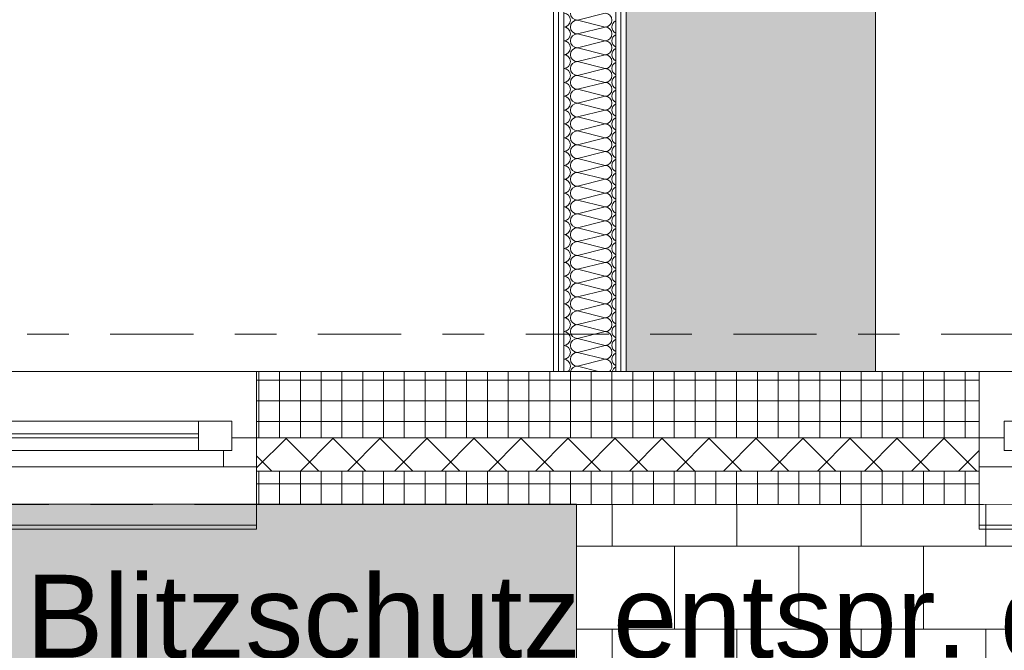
# Model space of a CAD drawing. Header units: metres. Extents: x -167 to 262, y -186 to 508.
# Tile 118 of 161: x 38.81 to 41.18, y 27.83 to 29.35. Entities that reach past the tile are written whole.
import ezdxf
from ezdxf.enums import TextEntityAlignment as Align

# ---------------------------------------------------------------- set-up
doc = ezdxf.new("R2010")
doc.units = ezdxf.units.M
doc.header["$MEASUREMENT"] = 0
doc.linetypes.add('Raster', pattern=[0.4, 0.2, -0.1, 0, -0.1])
doc.linetypes.add('Strichlinie eng', pattern=[0.23, 0.15, -0.08])
for name, color, linetype in [('10 Wand außen', 7, 'Continuous'), ('20 Decke', 7, 'Continuous'), ('50 Küche', 7, 'Continuous'), ('50 Sanitäreinrichtung', 7, 'Continuous'), ('60 Auffüllung', 7, 'Continuous'), ('90 Achsraster', 7, 'Continuous'), ('94 Genehmigungsplanung Bemaßung', 7, 'Continuous')]:
    doc.layers.add(name, color=color, linetype=linetype)
doc.styles.add('ERSTELLTER_STIL_1', font='arial.ttf')
doc.styles.add('ERSTELLTER_STIL_2', font='arial.ttf')
doc.dimstyles.new('ERSTELLTER_STIL__1', dxfattribs={"dimtxt": 0.25, "dimasz": 0.19, "dimexe": 0.18, "dimexo": 0.1, "dimgap": 0, "dimtad": 1, "dimtih": 1, "dimtoh": 1, "dimzin": 0, "dimdsep": 46, "dimtxsty": 'ERSTELLTER_STIL_1', "dimblk": 'ARROWHEAD_6', "dimblk1": 'ARROWHEAD_6', "dimblk2": 'ARROWHEAD_6', "dimcen": 0.09, "dimclrd": 7, "dimclre": 7, "dimclrt": 7, "dimazin": 0, "dimtfac": 1, "dimtdec": 4, "dimtmove": 0, "dimatfit": 3, "dimfxl": 1, "dimtolj": 1, "dimtzin": 0, "dimarcsym": 0})
doc.dimstyles.new('ERSTELLTER_STIL__2', dxfattribs={"dimtxt": 0.25, "dimasz": 0.19, "dimexe": 0.18, "dimexo": 0.1, "dimgap": 0, "dimtad": 1, "dimzin": 0, "dimdsep": 46, "dimtxsty": 'ERSTELLTER_STIL_1', "dimblk": 'ARROWHEAD_6', "dimblk1": 'ARROWHEAD_6', "dimblk2": 'ARROWHEAD_6', "dimcen": 0.09, "dimclrd": 7, "dimclre": 7, "dimclrt": 7, "dimazin": 0, "dimtfac": 1, "dimtdec": 4, "dimtmove": 0, "dimatfit": 3, "dimfxl": 1, "dimtolj": 1, "dimtzin": 0, "dimarcsym": 0})
pattern_1 = [(0, (27236.132094, 33357.27905), (0, 0.05), []), (90, (27236.132094, 33357.27905), (-0.05, 0), [])]
pattern_2 = [(0, (27236.132094, 33357.27905), (0, 0.075), [0, -0.075])]

# ---------------------------------------------------------------- blocks, each defined once
blk = doc.blocks.new('1-Flügelfenster 27_2')
at = {"layer": '10 Wand außen', "color": 7, "linetype": 'Continuous', "lineweight": 13}
for p, q in [((-0.505, 0.16), (0.505, 0.16)), ((-0.505, -0.07), (-0.505, -0.22)), ((0.505, -0.22), (0.505, -0.07)), ((-0.505, -0.16), (-0.505, -0.21)), ((0.505, -0.21), (0.505, -0.16)), ((-0.505, -0.21), (0.505, -0.21)), ((-0.505, -0.22), (0.505, -0.22))]:
    blk.add_line(p, q, dxfattribs=at)
at = {"layer": '10 Wand außen', "color": 8, "linetype": 'Continuous', "lineweight": 18}
for p, q in [((-0.505, 0), (-0.505, 0.16)), ((0.505, 0), (0.505, 0.16)), ((-0.505, -0.07), (-0.505, 0)), ((-0.505, -0.07), (-0.505, 0)), ((0.505, -0.07), (0.505, 0)), ((0.505, -0.07), (0.505, 0)), ((-0.505, -0.08), (-0.505, -0.07)), ((0.505, -0.08), (0.505, -0.07)), ((-0.505, -0.16), (-0.505, -0.08)), ((0.505, -0.16), (0.505, -0.08))]:
    blk.add_line(p, q, dxfattribs=at)
at = {"layer": '10 Wand außen', "color": 7, "linetype": 'Continuous', "lineweight": 18}
for p, q in [((-0.445, -0.03), (-0.445, 0.04)), ((-0.445, 0.04), (-0.365, 0.04)), ((-0.365, 0.04), (0.365, 0.04)), ((-0.365, 0.04), (-0.365, -0.03)), ((0.365, -0.03), (0.365, 0.04)), ((0.365, 0.04), (0.445, 0.04)), ((0.445, 0.04), (0.445, -0.03)), ((-0.505, 0), (-0.445, 0)), ((-0.445, 0), (-0.445, -0.03)), ((-0.365, 0.01), (0.365, 0.01)), ((0.445, -0.03), (0.445, 0)), ((0.445, 0), (0.505, 0)), ((0.365, 0), (-0.365, 0)), ((-0.445, -0.03), (-0.425, -0.03)), ((-0.365, -0.03), (-0.445, -0.03)), ((-0.425, -0.03), (-0.425, -0.07)), ((0.365, -0.03), (-0.365, -0.03)), ((0.445, -0.03), (0.365, -0.03)), ((0.425, -0.07), (0.425, -0.03)), ((0.425, -0.03), (0.445, -0.03)), ((-0.425, -0.07), (-0.505, -0.07)), ((0.425, -0.07), (-0.425, -0.07)), ((0.505, -0.07), (0.425, -0.07))]:
    blk.add_line(p, q, dxfattribs=at)
at = {"layer": '10 Wand außen', "color": 7, "linetype": 'Strichlinie eng', "lineweight": 13}
blk.add_line((-0.505, -0.16), (0.505, -0.16), dxfattribs=at)
blk = doc.blocks.new('*X138', base_point=(27236.1321, 33357.279))
at = {"layer": '10 Wand außen', "color": 8, "linetype": 'Continuous', "lineweight": 18}
for p, q in [((40.1488, 29.3457), (40.2154, 29.3624)), ((40.1488, 29.3457), (40.2154, 29.329)), ((40.1488, 29.3124), (40.2154, 29.329)), ((40.1488, 29.3124), (40.2154, 29.2957)), ((40.1488, 29.279), (40.2154, 29.2957)), ((40.1488, 29.279), (40.2154, 29.2624)), ((40.1488, 29.2457), (40.2154, 29.2624)), ((40.1488, 29.2457), (40.2154, 29.229)), ((40.1488, 29.2124), (40.2154, 29.229)), ((40.1488, 29.2124), (40.2154, 29.1957)), ((40.1488, 29.179), (40.2154, 29.1957)), ((40.1488, 29.179), (40.2154, 29.1624)), ((40.1488, 29.1457), (40.2154, 29.1624)), ((40.1488, 29.1457), (40.2154, 29.129)), ((40.1488, 29.1124), (40.2154, 29.129)), ((40.1488, 29.1124), (40.2154, 29.0957)), ((40.1488, 29.079), (40.2154, 29.0957)), ((40.1488, 29.079), (40.2154, 29.0624)), ((40.1488, 29.0457), (40.2154, 29.0624)), ((40.1488, 29.0457), (40.2154, 29.029)), ((40.1488, 29.0124), (40.2154, 29.029)), ((40.1488, 29.0124), (40.2154, 28.9957)), ((40.1488, 28.979), (40.2154, 28.9957)), ((40.1488, 28.979), (40.2154, 28.9624)), ((40.1488, 28.9457), (40.2154, 28.9624)), ((40.1488, 28.9457), (40.2154, 28.929)), ((40.1488, 28.9124), (40.2154, 28.929)), ((40.1488, 28.9124), (40.2154, 28.8957)), ((40.1488, 28.879), (40.2154, 28.8957)), ((40.1488, 28.879), (40.2154, 28.8624)), ((40.1488, 28.8457), (40.2154, 28.8624)), ((40.1488, 28.8457), (40.2154, 28.829)), ((40.1488, 28.8124), (40.2154, 28.829)), ((40.1488, 28.8124), (40.2154, 28.7957)), ((40.1488, 28.779), (40.2154, 28.7957)), ((40.1488, 28.779), (40.2154, 28.7624)), ((40.1488, 28.7457), (40.2154, 28.7624)), ((40.1488, 28.7457), (40.2154, 28.729)), ((40.1488, 28.7124), (40.2154, 28.729)), ((40.1488, 28.7124), (40.2154, 28.6957)), ((40.1488, 28.679), (40.2154, 28.6957)), ((40.1488, 28.679), (40.2154, 28.6624)), ((40.1488, 28.6457), (40.2154, 28.6624)), ((40.1488, 28.6457), (40.2154, 28.629)), ((40.1488, 28.6124), (40.2154, 28.629)), ((40.1488, 28.6124), (40.2154, 28.5957)), ((40.1488, 28.579), (40.2154, 28.5957)), ((40.1488, 28.579), (40.2154, 28.5624)), ((40.1488, 28.5457), (40.2154, 28.5624)), ((40.1488, 28.5457), (40.2154, 28.529)), ((40.1488, 28.5124), (40.2154, 28.529)), ((40.1488, 28.5124), (40.1996, 28.4997))]:
    blk.add_line(p, q, dxfattribs=at)
for centre, start, end in [((40.1154, 29.3457), 0, 87.7321), ((40.1154, 29.3457), 272.2679, 0), ((40.1488, 29.3624), 180, 270), ((40.1488, 29.329), 90, 180), ((40.2154, 29.3457), 0, 90), ((40.2154, 29.3457), 270, 0), ((40.2488, 29.329), 117.4147, 180), ((40.1154, 29.3124), 0, 87.7321), ((40.1488, 29.329), 180, 270), ((40.2154, 29.3124), 0, 90), ((40.2488, 29.329), 180, 242.5853), ((40.1154, 29.3124), 272.2679, 0), ((40.1154, 29.279), 0, 87.7321), ((40.1488, 29.2957), 90, 180), ((40.1488, 29.2957), 180, 270), ((40.2154, 29.3124), 270, 0), ((40.2154, 29.279), 0, 90), ((40.2488, 29.2957), 117.4147, 180), ((40.2488, 29.2957), 180, 242.5853), ((40.1154, 29.279), 272.2679, 0), ((40.1488, 29.2624), 90, 180), ((40.2154, 29.279), 270, 0), ((40.2488, 29.2624), 117.4147, 180), ((40.1154, 29.2457), 0, 87.7321), ((40.1488, 29.2624), 180, 270), ((40.2154, 29.2457), 0, 90), ((40.2488, 29.2624), 180, 242.5853), ((40.1154, 29.2457), 272.2679, 0), ((40.1154, 29.2124), 0, 87.7321), ((40.1488, 29.229), 90, 180), ((40.1488, 29.229), 180, 270), ((40.2154, 29.2457), 270, 0), ((40.2154, 29.2124), 0, 90), ((40.2488, 29.229), 117.4147, 180), ((40.2488, 29.229), 180, 242.5853), ((40.1154, 29.2124), 272.2679, 0), ((40.1488, 29.1957), 90, 180), ((40.2154, 29.2124), 270, 0), ((40.2488, 29.1957), 117.4147, 180), ((40.1154, 29.179), 0, 87.7321), ((40.1154, 29.179), 272.2679, 0), ((40.1488, 29.1957), 180, 270), ((40.1488, 29.1624), 90, 180), ((40.2154, 29.179), 0, 90), ((40.2154, 29.179), 270, 0), ((40.2488, 29.1957), 180, 242.5853), ((40.2488, 29.1624), 117.4147, 180), ((40.1154, 29.1457), 0, 87.7321), ((40.1488, 29.1624), 180, 270), ((40.2154, 29.1457), 0, 90), ((40.2488, 29.1624), 180, 242.5853), ((40.1154, 29.1457), 272.2679, 0), ((40.1488, 29.129), 90, 180), ((40.2154, 29.1457), 270, 0), ((40.2488, 29.129), 117.4147, 180), ((40.1154, 29.1124), 0, 87.7321), ((40.1154, 29.1124), 272.2679, 0), ((40.1488, 29.129), 180, 270), ((40.1488, 29.0957), 90, 180), ((40.2154, 29.1124), 0, 90), ((40.2154, 29.1124), 270, 0), ((40.2488, 29.129), 180, 242.5853), ((40.2488, 29.0957), 117.4147, 180), ((40.1154, 29.079), 0, 87.7321), ((40.1488, 29.0957), 180, 270), ((40.2154, 29.079), 0, 90), ((40.2488, 29.0957), 180, 242.5853), ((40.1154, 29.079), 272.2679, 0), ((40.1154, 29.0457), 0, 87.7321), ((40.1488, 29.0624), 90, 180), ((40.1488, 29.0624), 180, 270), ((40.2154, 29.079), 270, 0), ((40.2154, 29.0457), 0, 90), ((40.2488, 29.0624), 117.4147, 180), ((40.2488, 29.0624), 180, 242.5853), ((40.1154, 29.0457), 272.2679, 0), ((40.1488, 29.029), 90, 180), ((40.2154, 29.0457), 270, 0), ((40.2488, 29.029), 117.4147, 180), ((40.1154, 29.0124), 0, 87.7321), ((40.1154, 29.0124), 272.2679, 0), ((40.1488, 29.029), 180, 270), ((40.1488, 28.9957), 90, 180), ((40.2154, 29.0124), 0, 90), ((40.2154, 29.0124), 270, 0), ((40.2488, 29.029), 180, 242.5853), ((40.1154, 28.979), 0, 87.7321), ((40.1488, 28.9957), 180, 270), ((40.2154, 28.979), 0, 90), ((40.2488, 28.9957), 117.4147, 180), ((40.2488, 28.9957), 180, 242.5853), ((40.1154, 28.979), 272.2679, 0), ((40.1488, 28.9624), 90, 180), ((40.2154, 28.979), 270, 0), ((40.2488, 28.9624), 117.4147, 180), ((40.1154, 28.9457), 0, 87.7321), ((40.1154, 28.9457), 272.2679, 0), ((40.1488, 28.9624), 180, 270), ((40.1488, 28.929), 90, 180), ((40.2154, 28.9457), 0, 90), ((40.2154, 28.9457), 270, 0), ((40.2488, 28.9624), 180, 242.5853), ((40.2488, 28.929), 117.4147, 180), ((40.1154, 28.9124), 0, 87.7321), ((40.1488, 28.929), 180, 270), ((40.2154, 28.9124), 0, 90), ((40.2488, 28.929), 180, 242.5853), ((40.1154, 28.9124), 272.2679, 0), ((40.1154, 28.879), 0, 87.7321), ((40.1488, 28.8957), 90, 180), ((40.1488, 28.8957), 180, 270), ((40.2154, 28.9124), 270, 0), ((40.2154, 28.879), 0, 90), ((40.2488, 28.8957), 117.4147, 180), ((40.2488, 28.8957), 180, 242.5853), ((40.1154, 28.879), 272.2679, 0), ((40.1488, 28.8624), 90, 180), ((40.2154, 28.879), 270, 0), ((40.2488, 28.8624), 117.4147, 180), ((40.1154, 28.8457), 0, 87.7321), ((40.1154, 28.8457), 272.2679, 0), ((40.1488, 28.8624), 180, 270), ((40.1488, 28.829), 90, 180), ((40.2154, 28.8457), 0, 90), ((40.2154, 28.8457), 270, 0), ((40.2488, 28.8624), 180, 242.5853), ((40.1154, 28.8124), 0, 87.7321), ((40.1488, 28.829), 180, 270), ((40.2154, 28.8124), 0, 90), ((40.2488, 28.829), 117.4147, 180), ((40.2488, 28.829), 180, 242.5853), ((40.1154, 28.8124), 272.2679, 0), ((40.1488, 28.7957), 90, 180), ((40.2154, 28.8124), 270, 0), ((40.2488, 28.7957), 117.4147, 180), ((40.1154, 28.779), 0, 87.7321), ((40.1154, 28.779), 272.2679, 0), ((40.1488, 28.7957), 180, 270), ((40.1488, 28.7624), 90, 180), ((40.2154, 28.779), 0, 90), ((40.2154, 28.779), 270, 0), ((40.2488, 28.7957), 180, 242.5853), ((40.2488, 28.7624), 117.4147, 180), ((40.1154, 28.7457), 0, 87.7321), ((40.1488, 28.7624), 180, 270), ((40.2154, 28.7457), 0, 90), ((40.2488, 28.7624), 180, 242.5853), ((40.1154, 28.7457), 272.2679, 0), ((40.1154, 28.7124), 0, 87.7321), ((40.1488, 28.729), 90, 180), ((40.1488, 28.729), 180, 270), ((40.2154, 28.7457), 270, 0), ((40.2154, 28.7124), 0, 90), ((40.2488, 28.729), 117.4147, 180), ((40.2488, 28.729), 180, 242.5853), ((40.1154, 28.7124), 272.2679, 0), ((40.1488, 28.6957), 90, 180), ((40.2154, 28.7124), 270, 0), ((40.2488, 28.6957), 117.4147, 180), ((40.1154, 28.679), 0, 87.7321), ((40.1154, 28.679), 272.2679, 0), ((40.1488, 28.6957), 180, 270), ((40.1488, 28.6624), 90, 180), ((40.2154, 28.679), 0, 90), ((40.2154, 28.679), 270, 0), ((40.2488, 28.6957), 180, 242.5853), ((40.1154, 28.6457), 0, 87.7321), ((40.1488, 28.6624), 180, 270), ((40.2154, 28.6457), 0, 90), ((40.2488, 28.6624), 117.4147, 180), ((40.2488, 28.6624), 180, 242.5853), ((40.1154, 28.6457), 272.2679, 0), ((40.1488, 28.629), 90, 180), ((40.2154, 28.6457), 270, 0), ((40.2488, 28.629), 117.4147, 180), ((40.1154, 28.6124), 0, 87.7321), ((40.1154, 28.6124), 272.2679, 0), ((40.1488, 28.629), 180, 270), ((40.1488, 28.5957), 90, 180), ((40.2154, 28.6124), 0, 90), ((40.2154, 28.6124), 270, 0), ((40.2488, 28.629), 180, 242.5853), ((40.2488, 28.5957), 117.4147, 180), ((40.1154, 28.579), 0, 87.7321), ((40.1488, 28.5957), 180, 270), ((40.2154, 28.579), 0, 90), ((40.2488, 28.5957), 180, 242.5853), ((40.1154, 28.579), 272.2679, 0), ((40.1154, 28.5457), 0, 87.7321), ((40.1488, 28.5624), 90, 180), ((40.1488, 28.5624), 180, 270), ((40.2154, 28.579), 270, 0), ((40.2154, 28.5457), 0, 90), ((40.2488, 28.5624), 117.4147, 180), ((40.2488, 28.5624), 180, 242.5853), ((40.1154, 28.5457), 272.2679, 0), ((40.1488, 28.529), 90, 180), ((40.2154, 28.5457), 270, 0), ((40.2488, 28.529), 117.4147, 180), ((40.1154, 28.5124), 0, 87.7321), ((40.1488, 28.529), 180, 270), ((40.2154, 28.5124), 0, 90), ((40.2488, 28.529), 180, 242.5853), ((40.1154, 28.5124), 310.3259, 0), ((40.1488, 28.4957), 90, 166.2536), ((40.2154, 28.5124), 310.3259, 0), ((40.2488, 28.4957), 117.4147, 166.2536)]:
    blk.add_arc(centre, 0.0167, start, end, dxfattribs=at)
blk = doc.blocks.new('Standard-Rastermarker_139')
at = {"layer": '90 Achsraster', "color": 14, "linetype": 'Raster', "lineweight": 18, "true_color": 0xa80000}
blk.add_line((1, 0), (45.4427, 0), dxfattribs=at)
at = {"layer": '90 Achsraster', "color": 14, "lineweight": 18, "true_color": 0xa80000, "style": 'ERSTELLTER_STIL_2'}
for tag, p in [('AC_MarkerText_1_0', (-0.35, 0.15)), ('AC_MarkerText_1_1', (46.7927, 0.15))]:
    blk.add_attdef(tag, text='', height=0.3, dxfattribs=at).set_placement(p, align=Align.TOP_CENTER)
blk = doc.blocks.new('Konzeptküche 27')
at = {"layer": '50 Küche', "linetype": 'Continuous', "lineweight": 0, "true_color": 0xffffff}
blk.add_hatch(color=7, dxfattribs=at).paths.add_polyline_path([(0.6114, 0), (5.4469, 0), (5.4469, 3.7634), (4.8469, 3.7634), (4.8469, 0.6), (0.6114, 0.6)])
at = {"layer": '50 Küche', "color": 7, "linetype": 'Continuous', "lineweight": 13, "flags": 128}
blk.add_lwpolyline([(0.6114, 0), (5.4469, 0), (5.4469, 3.7634), (4.8469, 3.7634), (4.8469, 0.6), (0.6114, 0.6)], close=True, dxfattribs=at)
blk = doc.blocks.new('*D506', base_point=(27236.1321, 33357.279))
at = {"layer": '94 Genehmigungsplanung Bemaßung', "color": 7, "linetype": 'Continuous', "lineweight": 13}
for p, q in [((38.2411, 26.1165), (38.2411, 26.4915)), ((40.0911, 26.1165), (40.0911, 26.4915)), ((38.3411, 26.404), (38.1411, 26.204)), ((40.1911, 26.404), (39.9911, 26.204)), ((38.2411, 26.304), (40.0911, 26.304))]:
    blk.add_line(p, q, dxfattribs=at)
at = {"layer": '94 Genehmigungsplanung Bemaßung', "color": 7, "lineweight": 13, "char_height": 0.25, "attachment_point": 7, "style": 'ERSTELLTER_STIL_1'}
for s, insert in [('\\A1;{\\pql;\\fArial|b0|i0|c0|p0;\\W1.000000;17\\fArial|b0|i0|c0|p0;\\W1.000000;\\A1{\\H.66x;\\S5^  ;}}', (39.4839, 26.3399)), ('\\A1;{\\pql;\\fArial|b0|i0|c0|p0;\\W1.000000;1,85}', (38.5788, 26.354))]:
    blk.add_mtext(s, dxfattribs=dict(at, insert=insert))
blk = doc.blocks.new('ARROWHEAD_6')
at = {"color": 0, "linetype": 'Continuous', "lineweight": 0}
for p, q in [((-0.5, -0.5), (0.5, 0.5)), ((0, 0), (-1, 0))]:
    blk.add_line(p, q, dxfattribs=at)
blk = doc.blocks.new('*D507', base_point=(27236.1321, 33357.279))
at = {"layer": '94 Genehmigungsplanung Bemaßung', "color": 7, "linetype": 'Continuous', "lineweight": 13}
for p, q in [((40.0911, 26.1165), (40.0911, 26.4915)), ((40.2661, 26.1165), (40.2661, 26.4915)), ((40.1911, 26.404), (39.9911, 26.204)), ((40.3661, 26.404), (40.1661, 26.204)), ((40.0911, 26.304), (40.2661, 26.304))]:
    blk.add_line(p, q, dxfattribs=at)
blk = doc.blocks.new('*D508', base_point=(27236.1321, 33357.279))
at = {"layer": '94 Genehmigungsplanung Bemaßung', "color": 7, "linetype": 'Continuous', "lineweight": 13}
for p, q in [((40.2661, 26.1165), (40.2661, 26.4915)), ((45.188, 26.1165), (45.188, 26.4915)), ((40.3661, 26.404), (40.1661, 26.204)), ((45.288, 26.404), (45.088, 26.204)), ((40.2661, 26.304), (45.188, 26.304))]:
    blk.add_line(p, q, dxfattribs=at)
at = {"layer": '94 Genehmigungsplanung Bemaßung', "color": 7, "lineweight": 13, "char_height": 0.25, "attachment_point": 7, "style": 'ERSTELLTER_STIL_1'}
for s, insert in [('\\A1;{\\pql;\\fArial|b0|i0|c0|p0;\\W1.000000;17\\fArial|b0|i0|c0|p0;\\W1.000000;\\A1{\\H.66x;\\S5^  ;}}', (44.5808, 26.3399)), ('\\A1;{\\pql;\\fArial|b0|i0|c0|p0;\\W1.000000;4,92}', (42.1398, 26.354))]:
    blk.add_mtext(s, dxfattribs=dict(at, insert=insert))
blk = doc.blocks.new('*D512', base_point=(27236.1321, 33357.279))
at = {"layer": '94 Genehmigungsplanung Bemaßung', "color": 7, "linetype": 'Continuous', "lineweight": 13}
for p, q in [((15.4411, 28.9197), (15.6411, 28.7197)), ((15.7286, 28.8197), (15.3536, 28.8197)), ((15.5411, 28.1797), (15.5411, 28.8197)), ((15.4411, 28.2797), (15.6411, 28.0797)), ((15.7286, 28.1797), (15.3536, 28.1797)), ((15.5411, 28.0297), (15.5411, 28.1797))]:
    blk.add_line(p, q, dxfattribs=at)
at = {"layer": '94 Genehmigungsplanung Bemaßung', "color": 7, "lineweight": 13, "insert": (15.4911, 28.309), "char_height": 0.25, "attachment_point": 7, "rotation": 90, "style": 'ERSTELLTER_STIL_1'}
blk.add_mtext('\\A1;{\\pql;\\fArial|b0|i0|c0|p0;\\W1.000000;64}', dxfattribs=at)

msp = doc.modelspace()

# ---------------------------------------------------------------- hatches: boundary and pattern name
at = {"layer": '10 Wand außen', "linetype": 'Continuous', "lineweight": 13, "true_color": 0x000100}
h = msp.add_hatch(dxfattribs=at)
h.set_pattern_fill('Gipskarton_0001', color=98, style=0, pattern_type=2)
h.set_pattern_definition(pattern_2)
h.paths.add_polyline_path([(40.0911, 33.3352), (40.0911, 28.4997), (40.1036, 28.4997), (40.1036, 33.3352)])
h = msp.add_hatch(dxfattribs=at)
h.set_pattern_fill('Gipskarton_0001', color=98, style=0, pattern_type=2)
h.set_pattern_definition(pattern_2)
h.paths.add_polyline_path([(40.1036, 33.3352), (40.1036, 28.4997), (40.1161, 28.4997), (40.1161, 33.3352)])
h = msp.add_hatch(dxfattribs=at)
h.set_pattern_fill('Gipskarton_0001', color=98, style=0, pattern_type=2)
h.set_pattern_definition(pattern_2)
h.paths.add_polyline_path([(40.2536, 28.4997), (40.2536, 33.3352), (40.2411, 33.3352), (40.2411, 28.4997)])
h = msp.add_hatch(dxfattribs=at)
h.set_pattern_fill('Gipskarton_0001', color=98, style=0, pattern_type=2)
h.set_pattern_definition(pattern_2)
h.paths.add_polyline_path([(40.2661, 28.4997), (40.2661, 33.3352), (40.2536, 33.3352), (40.2536, 28.4997)])
at = {"layer": '10 Wand außen', "linetype": 'Continuous', "lineweight": 18}
h = msp.add_hatch(dxfattribs=at)
h.set_pattern_fill('Beton__Fertigteil_Träger_1D', color=8, style=0, pattern_type=2)
h.set_pattern_definition(pattern_1)
h.paths.add_polyline_path([(41.1161, 28.4997), (39.3768, 28.4997), (39.3768, 28.3397), (41.1161, 28.3397)])
h = msp.add_hatch(dxfattribs=at)
h.set_pattern_fill('Dämmung__hart_1_0001', color=8, style=0, pattern_type=2)
h.set_pattern_definition([(45, (27236.132094, 33357.27905), (-0.0565685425, 0.0565685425), []), (135, (27236.132094, 33357.27905), (0.0565685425, 0.0565685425), [])])
h.paths.add_polyline_path([(39.3768, 28.2597), (41.1161, 28.2597), (41.1161, 28.2697), (41.1161, 28.3397), (39.3768, 28.3397), (39.3768, 28.2697)])
h = msp.add_hatch(dxfattribs=at)
h.set_pattern_fill('Beton__Fertigteil_Träger_1D', color=8, style=0, pattern_type=2)
h.set_pattern_definition(pattern_1)
h.paths.add_polyline_path([(41.1161, 28.2597), (39.3768, 28.2597), (39.3768, 28.1797), (41.1161, 28.1797)])
at = {"layer": '60 Auffüllung', "linetype": 'Continuous', "lineweight": 18, "true_color": 0xefefef}
h = msp.add_hatch(dxfattribs=at)
h.set_pattern_fill('Erde_1_0001', style=0, pattern_type=2)
h.set_pattern_definition([(0, (27236.1321, 33357.27905), (0, 0.779422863), [0.04875, -0.40125]), (0, (27236.3571, 33357.66876), (0, 0.779422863), [0.04875, -0.40125]), (60, (27236.1321, 33357.27905), (-0.675, 0.389711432), [0.04875, -0.40125]), (60, (27236.5821, 33357.27905), (-0.675, 0.389711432), [0.04875, -0.40125]), (120, (27236.18084, 33357.27905), (0.675, 0.389711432), [0.04875, -0.40125]), (120, (27236.63084, 33357.27905), (0.675, 0.389711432), [0.04875, -0.40125]), (0, (27236.1321, 33357.35405), (0, 0.15), [0, -0.15, 0, -0.225]), (45, (27236.2071, 33357.35405), (-0.1060660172, 0.1060660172), [0, -0.1125, 0, -0.1875])])
h.paths.add_polyline_path([(2.3366, 24.8593), (2.3419, 13.496, 0.033836), (8.8613, 14.0911, 0.026308), (13.8582, 15.1616, -0.024635), (17.3411, 16.2775), (17.3411, 24.6258), (15.3411, 24.6258), (15.3411, 30.4887), (17.3411, 30.4887), (17.3411, 43.9997), (58.1625, 43.9997), (58.1625, 45.7494), (101.6632, 45.7486), (101.6702, 49.0078), (2.342, 49.0078)])
h.paths.add_polyline_path([(9.5982, 27.1903), (4.651, 27.1903), (4.651, 42.9257), (4.651, 43.8257), (9.5982, 43.8257), (9.5982, 42.9257)], flags=0)
h.paths.add_polyline_path([(14.4618, 25.704, -0.414214), (13.8618, 26.304, -0.414214), (14.4618, 26.904, -0.414214), (15.0618, 26.304, -0.414214)], flags=0)
at = {"layer": '60 Auffüllung', "linetype": 'Continuous', "lineweight": 18, "true_color": 0xb4b4b4}
h = msp.add_hatch(dxfattribs=at)
h.set_pattern_fill('Ziegelstein___Pflasterun_4D', color=253, style=0, pattern_type=2)
h.set_pattern_definition([(0, (27236.1321, 33357.27905), (0, 0.2), []), (90, (27236.1321, 33357.27905), (-0.3, 0), [0.2, -0.2]), (90, (27236.2821, 33357.47905), (-0.3, 0), [0.2, -0.2])])
h.paths.add_polyline_path([(58.1625, 28.1797), (40.1468, 28.1799), (40.1468, 25.7124), (48.2276, 25.7124), (48.2276, 25.4124), (40.1468, 25.4124), (40.1468, 25.1797), (48.2276, 25.1797), (48.2276, 23.1797), (59.4625, 23.1797), (59.4625, 37.0289), (58.1625, 37.0289), (58.1625, 36.8952), (57.9625, 36.8952), (57.9625, 34.8852), (58.1625, 34.8852)])
h.paths.add_polyline_path([(48.8462, 23.8253), (59.1866, 23.8253), (59.1866, 23.5253), (48.8462, 23.5253)], flags=0)
at = {"layer": '60 Auffüllung', "linetype": 'Continuous', "lineweight": 18, "true_color": 0xefefef}
h = msp.add_hatch(color=7, dxfattribs=at)
h.paths.add_polyline_path([(15.3411, 30.4887), (15.3411, 24.6258), (17.3411, 24.6258), (17.3411, 19.3474), (38.1469, 19.3451), (40.1468, 19.3451), (40.1468, 28.1799), (38.1563, 28.1799), (38.1563, 28.1799), (17.3411, 28.1801), (17.3411, 30.4887)])
h.paths.add_polyline_path([(19.6511, 22.2576, -0.414214), (20.2511, 22.8576, -0.414214), (20.8511, 22.2576, -0.410342), (20.259, 21.6576, -0.418096)], flags=0)

# ---------------------------------------------------------------- linework, layer by layer
at = {"layer": '10 Wand außen', "color": 7, "linetype": 'Continuous', "lineweight": 13}
for p, q in [((40.1036, 33.3352), (40.1036, 28.4997)), ((40.1161, 33.3352), (40.1161, 28.4997)), ((40.2411, 28.4997), (40.2411, 33.3352)), ((40.2536, 28.4997), (40.2536, 33.3352)), ((41.1161, 28.3397), (39.3768, 28.3397)), ((41.1161, 28.2597), (39.3768, 28.2597))]:
    msp.add_line(p, q, dxfattribs=at)
at = {"layer": '10 Wand außen', "color": 8, "linetype": 'Continuous', "lineweight": 18}
for p, q in [((39.3768, 28.3397), (39.3768, 28.4997)), ((41.1161, 28.3397), (41.1161, 28.4997)), ((39.3768, 28.2697), (39.3768, 28.3397)), ((41.1161, 28.2697), (41.1161, 28.3397)), ((39.3768, 28.2597), (39.3768, 28.2697)), ((39.3768, 28.1797), (39.3768, 28.2597)), ((41.1161, 28.2597), (41.1161, 28.2697)), ((41.1161, 28.1797), (41.1161, 28.2597))]:
    msp.add_line(p, q, dxfattribs=at)
at = {"layer": '10 Wand außen', "color": 7, "linetype": 'Continuous', "lineweight": 13, "flags": 128}
for points in [[(40.0911, 33.3352), (40.0911, 28.4997)], [(40.2661, 28.4997), (40.2661, 33.3352)], [(41.1161, 28.4997), (39.3768, 28.4997)], [(40.0911, 28.4997), (40.2661, 28.4997)], [(39.3768, 28.1797), (41.1161, 28.1797)]]:
    msp.add_lwpolyline(points, dxfattribs=at)
at = {"layer": '20 Decke', "color": 7, "linetype": 'Continuous', "lineweight": 13, "flags": 128}
msp.add_lwpolyline([(52.5025, 43.6797), (48.0011, 43.6797), (48.0011, 43.3397), (47.5011, 43.3397), (47.5011, 43.6797), (43.0011, 43.6797), (43.0011, 43.3397), (42.5011, 43.3397), (42.5011, 43.6797), (38.0011, 43.6797), (38.0011, 43.3397), (38.0011, 28.8397), (38.0011, 28.4997), (42.5011, 28.4997), (42.5011, 28.8397), (43.0011, 28.8397), (43.0011, 28.4997), (47.5011, 28.4997), (47.5011, 28.8397), (48.0011, 28.8397), (48.0011, 28.4997), (48.9034, 28.4997), (48.9034, 28.2697), (51.3034, 28.2697)], dxfattribs=at)
msp.add_lwpolyline([(52.5025, 43.6797), (48.0011, 43.6797), (48.0011, 43.3397), (47.5011, 43.3397), (47.5011, 43.6797), (43.0011, 43.6797), (43.0011, 43.3397), (42.5011, 43.3397), (42.5011, 43.6797), (38.0011, 43.6797), (38.0011, 43.3397), (38.0011, 28.8397), (38.0011, 28.4997), (42.5011, 28.4997), (42.5011, 28.8397), (43.0011, 28.8397), (43.0011, 28.4997), (47.5011, 28.4997), (47.5011, 28.8397), (48.0011, 28.8397), (48.0011, 28.4997), (48.9034, 28.4997), (48.9034, 28.2697), (51.3034, 28.2697)], dxfattribs=at)
at = {"layer": '60 Auffüllung', "color": 8, "linetype": 'Continuous', "lineweight": 18, "flags": 128}
for points in [[(58.1625, 28.1797), (58.1625, 34.8852), (57.9625, 34.8852), (57.9625, 36.8952), (58.1625, 36.8952), (58.1625, 37.0289), (59.4625, 37.0289), (59.4625, 23.1797), (48.2276, 23.1797), (48.2276, 25.1797), (40.1468, 25.1797), (40.1468, 25.4124), (48.2276, 25.4124), (48.2276, 25.7124), (40.1468, 25.7124), (40.1468, 28.1799)], [(15.3411, 30.4887), (17.3411, 30.4887), (17.3411, 28.1801), (38.1563, 28.1799), (38.1563, 28.1799), (40.1468, 28.1799), (40.1468, 19.3451), (38.1469, 19.3451), (17.3411, 19.3474), (17.3411, 24.6258), (15.3411, 24.6258)]]:
    msp.add_lwpolyline(points, close=True, dxfattribs=at)

# ---------------------------------------------------------------- block references
at = {"layer": '10 Wand außen', "color": 7, "lineweight": 35}
msp.add_blockref('*X138', (27236.1321, 33357.279), dxfattribs=at)
at = {"layer": '10 Wand außen', "color": 7, "linetype": 'Continuous', "lineweight": 18, "xscale": -1}
for p in [(38.8718, 28.3397), (41.6211, 28.3397)]:
    msp.add_blockref('1-Flügelfenster 27_2', p, dxfattribs=at)
at = {"layer": '50 Küche', "color": 7, "linetype": 'Continuous', "lineweight": 18, "xscale": -1, "rotation": 270}
msp.add_blockref('Konzeptküche 27', (40.2661, 27.8883), dxfattribs=at)
at = {"layer": '90 Achsraster', "color": 7, "linetype": 'Continuous', "lineweight": 18}
msp.add_blockref('Standard-Rastermarker_139', (13.5244, 28.5897), dxfattribs=at)

# ---------------------------------------------------------------- texts
at = {"layer": '50 Sanitäreinrichtung', "color": 7, "linetype": 'Continuous', "lineweight": 13, "insert": (38.8215, 28.0102), "char_height": 0.2, "attachment_point": 1, "line_spacing_factor": 0.940384, "style": 'ERSTELLTER_STIL_1'}
msp.add_mtext('\\A1;{\\pql;\\fArial|b0|i0|c0|p0;\\W1.000000;Blitzschutz entspr. der Fachplanung\\P\\pql;\\fArial|b0|i0|c0|p0;\\W1.000000;nach Baugenehmigung}', dxfattribs=at)

# ---------------------------------------------------------------- dimensions: what is measured, and where the dimension line sits
at = {"layer": '94 Genehmigungsplanung Bemaßung', "color": 7, "linetype": 'Continuous', "lineweight": 13}
for base, p1, p2, picture, middle in [((40.0911, 26.304), (38.2411, 36.0897), (40.0911, 30.9174), '*D506', (38.9025, 26.479)), ((40.2660873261, 26.3040211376), (40.0910873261, 30.9174303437), (40.2660873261, 30.9174303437), '*D507', (40.0107038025, 26.4790211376)), ((45.188, 26.304), (40.2661, 30.9174), (45.188, 30.9174), '*D508', (42.4634, 26.479))]:
    dim = msp.add_linear_dim(base=base, p1=p1, p2=p2, dimstyle='ERSTELLTER_STIL__1', dxfattribs=at)
    dim.commit()
    dim.dimension.update_dxf_attribs({"geometry": picture, "text_midpoint": middle, "dimtype": 160})
dim = msp.add_linear_dim(base=(15.5411, 28.8197), p1=(47.9568, 28.1797), p2=(18.0011, 28.8197), angle=90, dimstyle='ERSTELLTER_STIL__2', dxfattribs=at)
dim.commit()
dim.dimension.update_dxf_attribs({"geometry": '*D512', "text_midpoint": (15.3661, 28.4993), "dimtype": 160, "text_rotation": 90})

doc.saveas('drawing.dxf')
